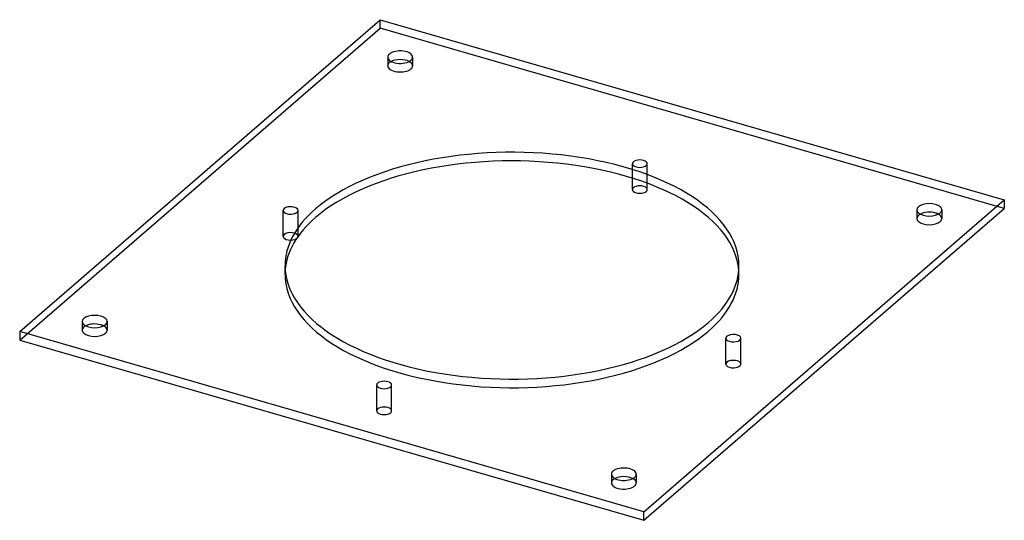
# Model space of a CAD drawing. Header units: millimetres. Extents: x -197 to 197, y -102 to 99.
import ezdxf

# ---------------------------------------------------------------- set-up
doc = ezdxf.new("R2010")
doc.units = ezdxf.units.MM
doc.layers.add('HIDDEN', color=7, linetype='Continuous')
doc.layers.add('THICK', color=7, linetype='Continuous')

msp = doc.modelspace()

# ---------------------------------------------------------------- linework, layer by layer
at = {"layer": 'HIDDEN'}
for p, q in [((-197.39, -29.91), (-52.89, 95.23)), ((-52.89, 95.23), (-52.89, 98.7)), ((197.39, 22.98), (-52.89, 95.23)), ((-49.84, 83.67), (-49.84, 80.2)), ((-39.84, 83.67), (-39.84, 80.2)), ((48.25, 35.11), (48.25, 40.92)), ((54.25, 33.07), (54.25, 40.92)), ((-91.77, 11.77), (-91.77, 22.16)), ((-85.77, 11.77), (-85.77, 22.16)), ((162.34, 22.42), (162.34, 18.95)), ((172.34, 22.42), (172.34, 18.95)), ((-91, -3.46), (-91, 0)), ((91, -3.46), (91, 0)), ((-172.34, -22.42), (-172.34, -25.88)), ((-162.34, -22.42), (-162.34, -25.88)), ((85.77, -39.48), (85.77, -29.09)), ((91.77, -39.48), (91.77, -29.09)), ((-54.25, -58.24), (-54.25, -47.85)), ((-48.25, -58.24), (-48.25, -47.85)), ((39.84, -83.67), (39.84, -87.13)), ((49.84, -83.67), (49.84, -87.13))]:
    msp.add_line(p, q, dxfattribs=at)
for centre, major_axis, start_param, end_param in [((-44.84, 80.2), (5, 0), 2.617994, 3.141499), ((-44.84, 80.2), (5, 0), 3.141499, 5.759587), ((-44.84, 80.2), (5, 0), 2.376202, 2.617994), ((-44.84, 80.2), (5, 0), -0.000094, 0.765391), ((-44.84, 80.2), (5, 0), -0.523599, -0.000094), ((51.25, 40.92), (3, 0), 1.047198, 3.141624), ((51.25, 40.92), (3, 0), -3.141561, -2.094395), ((51.25, 40.92), (3, 0), -2.094395, 0.000031), ((51.25, 40.92), (3, 0), 0.000031, 1.047198), ((51.25, 30.53), (-3, 0), -2.094395, 0.000031), ((51.25, 30.53), (-3, 0), -3.141561, -2.094395), ((-88.77, 22.16), (3, 0), -0.000094, 2.617994), ((-88.77, 22.16), (3, 0), 2.617994, 3.141499), ((-88.77, 22.16), (3, 0), 3.141499, 5.759587), ((-88.77, 22.16), (3, 0), -0.523599, -0.000094), ((167.34, 18.95), (5, 0), 2.376202, 3.141624), ((167.34, 18.95), (5, 0), 0.000031, 0.765391), ((167.34, 18.95), (5, 0), -3.141561, -2.094395), ((167.34, 18.95), (5, 0), -2.094395, 0.000031), ((-88.77, 11.77), (-3, 0), -0.523599, -0.000094), ((-88.77, 11.77), (-3, 0), 3.141499, 5.759587), ((-88.77, 11.77), (-3, 0), -0.000094, 2.498482), ((-88.77, 11.77), (-3, 0), 3.123499, 3.141499), ((0, -3.46), (91, 0), 3.103516, 3.141591), ((0, -3.46), (91, 0), 3.141591, 5.759587), ((0, -3.46), (91, 0), -0.523599, -0.000001), ((0, -3.46), (91, 0), -0.000001, 0.038076), ((-167.34, -25.88), (5, 0), 2.376202, 3.141624), ((-167.34, -25.88), (5, 0), -3.141561, -2.094395), ((-167.34, -25.88), (5, 0), -2.094395, 0.000031), ((-167.34, -25.88), (5, 0), 0.000031, 0.765391), ((88.77, -29.09), (3, 0), -0.000094, 2.617994), ((88.77, -29.09), (3, 0), 2.617994, 3.141499), ((88.77, -29.09), (3, 0), 3.141499, 5.759587), ((88.77, -29.09), (3, 0), -0.523599, -0.000094), ((88.77, -39.48), (-3, 0), -0.523599, -0.000094), ((88.77, -39.48), (-3, 0), 3.141499, 5.759587), ((88.77, -39.48), (-3, 0), -0.000094, 2.617994), ((88.77, -39.48), (-3, 0), 2.617994, 3.141499), ((-51.25, -47.85), (3, 0), 1.047198, 3.141624), ((-51.25, -47.85), (3, 0), 0.000031, 1.047198), ((-51.25, -47.85), (3, 0), -3.141561, -2.094395), ((-51.25, -47.85), (3, 0), -2.094395, 0.000031), ((-51.25, -58.24), (-3, 0), -2.094395, 0.000031), ((-51.25, -58.24), (-3, 0), 0.000031, 1.047198), ((-51.25, -58.24), (-3, 0), 1.047198, 3.141624), ((-51.25, -58.24), (-3, 0), -3.141561, -2.094395), ((44.84, -87.13), (5, 0), 2.617994, 3.141499), ((44.84, -87.13), (5, 0), 2.376202, 2.617994), ((44.84, -87.13), (5, 0), -0.000094, 0.765391), ((44.84, -87.13), (5, 0), 3.141499, 5.759587), ((44.84, -87.13), (5, 0), -0.523599, -0.000094)]:
    msp.add_ellipse(centre, major_axis=major_axis, ratio=0.5, start_param=start_param, end_param=end_param, dxfattribs=at)
at = {"layer": 'THICK'}
for p, q in [((-197.39, -26.45), (-52.89, 98.7)), ((-52.89, 98.7), (197.39, 26.45)), ((48.25, 30.53), (48.25, 35.11)), ((54.25, 30.53), (54.25, 33.07)), ((52.89, -98.7), (197.39, 26.45)), ((197.39, 26.45), (197.39, 22.98)), ((52.89, -102.16), (197.39, 22.98)), ((52.89, -98.7), (-197.39, -26.45)), ((-197.39, -26.45), (-197.39, -29.91)), ((-197.39, -29.91), (52.89, -102.16)), ((52.89, -102.16), (52.89, -98.7))]:
    msp.add_line(p, q, dxfattribs=at)
for centre, major_axis, start_param, end_param in [((-44.84, 83.67), (-5, 0), -0.523599, -0.000094), ((-44.84, 83.67), (-5, 0), -0.000094, 2.617994), ((-44.84, 83.67), (-5, 0), 3.141499, 5.759587), ((-44.84, 83.67), (-5, 0), 2.617994, 3.141499), ((-44.84, 80.2), (5, 0), 0.765391, 2.376202), ((0, 0), (-91, 0), 3.141591, 5.759587), ((0, -3.46), (91, 0), 0.038076, 2.617994), ((51.25, 30.53), (-3, 0), 0.000031, 1.047198), ((51.25, 30.53), (-3, 0), 1.047198, 3.141624), ((167.34, 22.42), (-5, 0), -2.094395, 0.000031), ((167.34, 22.42), (-5, 0), -3.141561, -2.094395), ((0, 0), (-91, 0), -0.523599, -0.000001), ((167.34, 22.42), (-5, 0), 0.000031, 1.047198), ((167.34, 18.95), (5, 0), 1.047198, 2.376202), ((167.34, 22.42), (-5, 0), 1.047198, 3.141624), ((167.34, 18.95), (5, 0), 0.765391, 1.047198), ((0, -3.46), (91, 0), 2.617994, 3.103516), ((-88.77, 11.77), (-3, 0), 2.498482, 2.617994), ((-88.77, 11.77), (-3, 0), 2.617994, 3.123499), ((0, 0), (-91, 0), -0.000001, 2.617994), ((0, 0), (-91, 0), 2.617994, 3.141591), ((-167.34, -22.42), (-5, 0), -2.094395, 0.000031), ((-167.34, -22.42), (-5, 0), 0.000031, 1.047198), ((-167.34, -25.88), (5, 0), 1.047198, 2.376202), ((-167.34, -22.42), (-5, 0), 1.047198, 3.141624), ((-167.34, -22.42), (-5, 0), -3.141561, -2.094395), ((-167.34, -25.88), (5, 0), 0.765391, 1.047198), ((44.84, -83.67), (-5, 0), -0.523599, -0.000094), ((44.84, -83.67), (-5, 0), 3.141499, 5.759587), ((44.84, -83.67), (-5, 0), -0.000094, 2.617994), ((44.84, -87.13), (5, 0), 0.765391, 2.376202), ((44.84, -83.67), (-5, 0), 2.617994, 3.141499)]:
    msp.add_ellipse(centre, major_axis=major_axis, ratio=0.5, start_param=start_param, end_param=end_param, dxfattribs=at)

doc.saveas('drawing.dxf')
